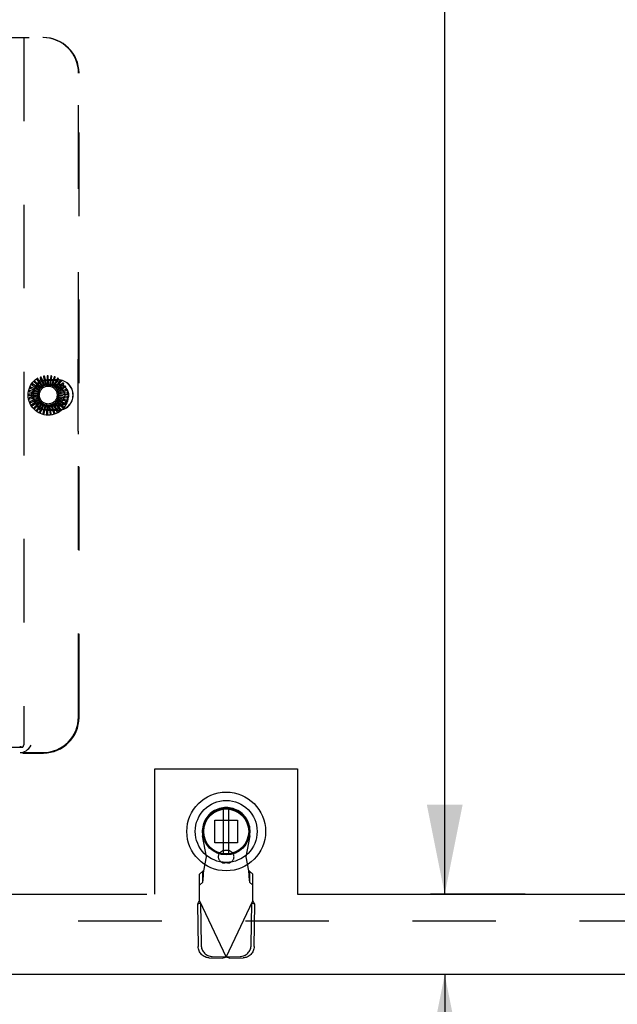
# Model space of a CAD drawing. Header units: inches. Extents: x 0 to 212, y 0 to 138.
# Tile 7 of 43: x 77 to 85, y 17 to 30. Entities that reach past the tile are written whole.
import ezdxf

# ---------------------------------------------------------------- set-up
doc = ezdxf.new("R2010")
doc.units = ezdxf.units.IN
doc.header["$LTSCALE"] = 11.6875
doc.header["$MEASUREMENT"] = 0
doc.linetypes.add('HIDDEN', pattern=[0.2, 0.1, -0.1])
doc.linetypes.add('PHANTOM', pattern=[0.8, 0.45, -0.05, 0.1, -0.05, 0.1, -0.05])
doc.layers.get('0').update_dxf_attribs({"linetype": 'CONTINUOUS'})
for name, color, linetype in [('AVAILABLE_DOOR_SPACE', 7, 'CONTINUOUS'), ('DEFAULT_2', 8, 'HIDDEN'), ('DIMENSIONS', 7, 'CONTINUOUS')]:
    doc.layers.add(name, color=color, linetype=linetype)
doc.styles.get("Standard").update_dxf_attribs({"font": 'txt', "width": 0.8})
doc.dimstyles.new('DIMSTYLE_1', dxfattribs={"dimtxt": 0.9375, "dimasz": 1.25, "dimexe": 0.09, "dimexo": 0.07, "dimgap": 0.0375, "dimtad": 0, "dimtih": 1, "dimtoh": 1, "dimzin": 4, "dimdsep": 46, "dimtxsty": 'Standard', "dimblk": '_FILLED', "dimblk1": '_FILLED', "dimblk2": '_FILLED', "dimcen": 0.09, "dimadec": 0, "dimazin": 0, "dimtfac": 1, "dimtofl": 0, "dimtmove": 0, "dimatfit": 3, "dimldrblk": '_FILLED', "dimfxl": 0, "dimtolj": 1, "dimtzin": 4, "dimarcsym": 0})

# ---------------------------------------------------------------- blocks, each defined once
blk = doc.blocks.new('_FILLED')
at = {"color": 0, "linetype": 'ByBlock'}
blk.add_solid([(0, 0), (-1, 0.2), (-1, -0.2)], dxfattribs=at)
blk = doc.blocks.new('*D15')
at = {"layer": 'DIMENSIONS', "color": 2, "linetype": 'Continuous'}
for p, q in [((82.802, 78.459), (84.126, 78.459)), ((83.001, 78.459), (83.001, 49.271)), ((83.001, 18.209), (83.001, 47.396)), ((82.802, 18.209), (84.126, 18.209))]:
    blk.add_line(p, q, dxfattribs=at)
at = {"layer": 'DIMENSIONS', "color": 2, "linetype": 'Continuous', "xscale": 1.25, "yscale": 1.25, "zscale": 1.25}
for p, rotation in [((83.001, 78.459), 90), ((83.001, 18.209), 270)]:
    blk.add_blockref('_FILLED', p, dxfattribs=dict(at, rotation=rotation))
at = {"layer": 'DIMENSIONS', "color": 2, "linetype": 'Continuous', "insert": (83.001, 48.803), "char_height": 0.9375, "width": 3.75, "attachment_point": 2, "line_spacing_factor": 0.9}
blk.add_mtext('60.25', dxfattribs=at)
blk = doc.blocks.new('*D16')
at = {"layer": 'DIMENSIONS', "color": 2, "linetype": 'Continuous'}
for p, q in [((83.001, 18.209), (83.001, 20.709)), ((84.126, 18.209), (82.802, 18.209)), ((84.126, 17.084), (82.802, 17.084)), ((83.001, 17.084), (83.001, 14.265)), ((83.001, 14.265), (81.818, 14.265))]:
    blk.add_line(p, q, dxfattribs=at)
at = {"layer": 'DIMENSIONS', "color": 2, "linetype": 'Continuous', "xscale": 1.25, "yscale": 1.25, "zscale": 1.25}
for p, rotation in [((83.001, 18.209), 270), ((83.001, 17.084), 90)]:
    blk.add_blockref('_FILLED', p, dxfattribs=dict(at, rotation=rotation))
at = {"layer": 'DIMENSIONS', "color": 2, "linetype": 'Continuous', "insert": (81.349, 14.734), "char_height": 0.9375, "width": 3, "attachment_point": 3, "line_spacing_factor": 0.9}
blk.add_mtext('1.13', dxfattribs=at)

msp = doc.modelspace()

# ---------------------------------------------------------------- linework, layer by layer
at = {"color": 6, "linetype": 'Continuous'}
for p, q in [((79.903, 19.397), (79.903, 18.772)), ((79.982, 18.772), (79.982, 19.397))]:
    msp.add_line(p, q, dxfattribs=at)
at = {"color": 3, "linetype": 'Continuous'}
msp.add_line((97.412, 17.084), (62.474, 17.084), dxfattribs=at)
at = {"color": 7, "linetype": 'Continuous'}
for radius in [0.551, 0.433, 0.329, 0.317]:
    msp.add_circle((79.943, 19.085), radius, dxfattribs=at)
at = {"color": 6, "linetype": 'Continuous'}
msp.add_circle((79.943, 19.085), 0.315, dxfattribs=at)
at = {"layer": 'AVAILABLE_DOOR_SPACE', "color": 4, "linetype": 'PHANTOM'}
for p, q in [((78.943, 19.959), (80.943, 19.959)), ((78.943, 18.209), (78.943, 19.959)), ((80.943, 19.959), (80.943, 18.209)), ((64.224, 18.209), (78.943, 18.209)), ((80.943, 18.209), (93.787, 18.209))]:
    msp.add_line(p, q, dxfattribs=at)
at = {"layer": 'DEFAULT_2', "color": 8, "linetype": 'HIDDEN'}
for p, q in [((76.017, 30.188), (77.382, 30.188)), ((77.111, 30.188), (77.111, 20.298)), ((77.877, 25.736), (77.877, 29.688)), ((77.884, 20.679), (77.884, 29.688)), ((77.865, 25.644), (77.865, 24.731)), ((77.869, 25.689), (77.873, 25.691)), ((77.221, 25.203), (77.325, 25.382)), ((77.339, 25.275), (77.233, 25.343)), ((77.259, 25.367), (77.347, 25.285)), ((77.357, 25.295), (77.267, 25.382)), ((77.296, 25.401), (77.367, 25.303)), ((77.379, 25.312), (77.307, 25.414)), ((77.34, 25.427), (77.39, 25.318)), ((77.35, 25.396), (77.557, 25.396)), ((77.404, 25.324), (77.352, 25.437)), ((77.387, 25.444), (77.416, 25.327)), ((77.431, 25.33), (77.401, 25.452)), ((77.436, 25.452), (77.443, 25.332)), ((77.458, 25.332), (77.452, 25.457)), ((77.59, 25.401), (77.453, 25.401)), ((77.453, 25.398), (77.59, 25.398)), ((77.453, 25.338), (77.59, 25.338)), ((77.487, 25.45), (77.47, 25.331)), ((77.485, 25.329), (77.503, 25.452)), ((77.536, 25.439), (77.497, 25.325)), ((77.511, 25.32), (77.552, 25.438)), ((77.582, 25.419), (77.522, 25.315)), ((77.535, 25.307), (77.598, 25.415)), ((77.623, 25.391), (77.545, 25.299)), ((77.556, 25.289), (77.638, 25.384)), ((77.659, 25.355), (77.565, 25.28)), ((77.573, 25.268), (77.672, 25.345)), ((77.582, 25.382), (77.686, 25.203)), ((77.31, 25.199), (77.185, 25.199)), ((77.314, 25.226), (77.192, 25.25)), ((77.193, 25.234), (77.311, 25.212)), ((77.206, 25.282), (77.318, 25.238)), ((77.324, 25.252), (77.208, 25.298)), ((77.228, 25.327), (77.33, 25.263)), ((77.453, 25.333), (77.59, 25.333)), ((77.578, 25.26), (77.577, 25.26)), ((77.687, 25.313), (77.58, 25.257)), ((77.586, 25.244), (77.697, 25.301)), ((77.706, 25.267), (77.591, 25.232)), ((77.595, 25.218), (77.714, 25.253)), ((77.716, 25.217), (77.597, 25.205)), ((77.598, 25.19), (77.722, 25.202)), ((77.31, 25.172), (77.187, 25.148)), ((77.189, 25.184), (77.309, 25.184)), ((77.194, 25.134), (77.312, 25.157)), ((77.316, 25.145), (77.2, 25.099)), ((77.209, 25.086), (77.321, 25.131)), ((77.325, 24.994), (77.221, 25.173)), ((77.326, 25.12), (77.221, 25.052)), ((77.233, 25.041), (77.334, 25.107)), ((77.341, 25.097), (77.251, 25.011)), ((77.265, 25.002), (77.351, 25.086)), ((77.361, 25.077), (77.288, 24.976)), ((77.303, 24.97), (77.373, 25.068)), ((77.383, 25.062), (77.331, 24.948)), ((77.589, 24.961), (77.529, 25.065)), ((77.539, 25.072), (77.621, 24.977)), ((77.63, 24.991), (77.55, 25.081)), ((77.559, 25.09), (77.658, 25.013)), ((77.664, 25.028), (77.569, 25.102)), ((77.576, 25.112), (77.687, 25.055)), ((77.686, 25.173), (77.582, 24.994)), ((77.691, 25.071), (77.583, 25.125)), ((77.588, 25.136), (77.708, 25.101)), ((77.708, 25.118), (77.593, 25.151)), ((77.595, 25.163), (77.72, 25.151)), ((77.717, 25.167), (77.597, 25.178)), ((77.347, 24.946), (77.397, 25.055)), ((77.557, 24.98), (77.35, 24.98)), ((77.408, 25.051), (77.379, 24.929)), ((77.395, 24.93), (77.423, 25.047)), ((77.435, 25.045), (77.429, 24.92)), ((77.445, 24.923), (77.45, 25.044)), ((77.59, 25.042), (77.453, 25.042)), ((77.59, 25.038), (77.453, 25.038)), ((77.59, 24.978), (77.453, 24.978)), ((77.453, 24.975), (77.59, 24.975)), ((77.463, 25.044), (77.48, 24.92)), ((77.495, 24.927), (77.477, 25.046)), ((77.49, 25.048), (77.53, 24.93)), ((77.544, 24.939), (77.504, 25.053)), ((77.515, 25.058), (77.578, 24.949)), ((77.869, 24.686), (77.873, 24.685)), ((77.877, 20.686), (77.877, 24.64)), ((77.091, 20.261), (65.702, 20.261)), ((65.408, 20.181), (77.386, 20.181)), ((65.735, 20.188), (77.059, 20.188)), ((77.059, 20.188), (77.379, 20.188)), ((79.783, 19.244), (80.102, 19.244)), ((79.783, 18.925), (79.783, 19.244)), ((80.102, 19.244), (80.102, 18.925)), ((79.667, 18.73), (79.613, 19.025)), ((80.272, 19.025), (80.218, 18.73)), ((80.102, 18.925), (79.783, 18.925)), ((79.629, 18.533), (79.667, 18.73)), ((79.966, 18.817), (79.919, 18.817)), ((80.218, 18.73), (80.256, 18.533)), ((79.966, 18.644), (79.919, 18.644)), ((79.615, 18.529), (79.569, 18.488)), ((79.569, 18.114), (79.569, 18.488)), ((79.615, 18.374), (79.615, 18.529)), ((80.317, 18.488), (80.271, 18.529)), ((80.271, 18.529), (80.271, 18.374)), ((80.317, 18.114), (80.317, 18.488)), ((79.569, 18.333), (79.615, 18.374)), ((80.271, 18.374), (80.317, 18.333)), ((79.54, 18.066), (79.582, 18.086)), ((79.54, 18.066), (79.55, 17.476)), ((79.569, 18.114), (79.943, 17.327)), ((79.582, 18.086), (79.592, 17.495)), ((79.943, 17.327), (80.317, 18.114)), ((80.293, 17.495), (80.303, 18.086)), ((80.303, 18.086), (80.345, 18.066)), ((80.335, 17.476), (80.345, 18.066)), ((63.849, 17.834), (96.599, 17.834)), ((79.705, 17.317), (79.898, 17.313)), ((79.747, 17.336), (79.94, 17.333)), ((79.94, 17.333), (79.898, 17.313)), ((79.913, 17.318), (79.898, 17.313)), ((79.928, 17.322), (79.913, 17.318)), ((79.943, 17.327), (79.928, 17.322)), ((79.958, 17.322), (79.943, 17.327)), ((79.946, 17.333), (80.139, 17.336)), ((79.987, 17.313), (79.946, 17.333)), ((79.973, 17.318), (79.958, 17.322)), ((79.987, 17.313), (79.973, 17.318)), ((79.987, 17.313), (80.18, 17.317))]:
    msp.add_line(p, q, dxfattribs=at)
for points in [[(77.233, 25.343), (77.233, 25.343), (77.233, 25.343), (77.233, 25.343), (77.233, 25.343), (77.233, 25.343), (77.232, 25.343), (77.232, 25.343), (77.232, 25.342), (77.232, 25.342), (77.232, 25.342), (77.232, 25.342), (77.231, 25.342), (77.231, 25.342), (77.231, 25.341), (77.231, 25.341), (77.231, 25.341), (77.23, 25.341), (77.23, 25.34), (77.23, 25.34), (77.23, 25.34)], [(77.257, 25.373), (77.256, 25.373), (77.256, 25.373), (77.256, 25.372), (77.256, 25.372), (77.256, 25.371), (77.256, 25.371), (77.256, 25.37), (77.257, 25.37), (77.257, 25.37), (77.257, 25.369), (77.258, 25.369), (77.258, 25.368), (77.258, 25.368), (77.259, 25.367)], [(77.267, 25.382), (77.267, 25.382), (77.266, 25.382), (77.266, 25.382), (77.266, 25.382), (77.266, 25.382), (77.266, 25.382), (77.265, 25.382), (77.265, 25.382), (77.265, 25.381), (77.265, 25.381), (77.265, 25.381), (77.264, 25.381), (77.264, 25.381), (77.264, 25.381), (77.264, 25.38), (77.264, 25.38), (77.263, 25.38), (77.263, 25.38), (77.263, 25.38), (77.263, 25.379)], [(77.295, 25.407), (77.295, 25.407), (77.295, 25.407), (77.294, 25.406), (77.294, 25.406), (77.294, 25.405), (77.294, 25.405), (77.294, 25.404), (77.295, 25.404), (77.295, 25.403), (77.295, 25.403), (77.295, 25.402), (77.296, 25.402), (77.296, 25.401), (77.296, 25.401)], [(77.307, 25.414), (77.307, 25.414), (77.307, 25.414), (77.306, 25.414), (77.306, 25.414), (77.306, 25.414), (77.306, 25.414), (77.306, 25.414), (77.305, 25.414), (77.305, 25.414), (77.305, 25.413), (77.305, 25.413), (77.304, 25.413), (77.304, 25.413), (77.304, 25.413), (77.304, 25.413), (77.303, 25.413), (77.303, 25.413), (77.303, 25.412), (77.303, 25.412), (77.302, 25.412)], [(77.34, 25.433), (77.339, 25.433), (77.339, 25.433), (77.339, 25.432), (77.338, 25.432), (77.338, 25.431), (77.338, 25.431), (77.338, 25.431), (77.338, 25.43), (77.339, 25.43), (77.339, 25.429), (77.339, 25.428), (77.339, 25.428), (77.339, 25.427), (77.34, 25.427)], [(77.352, 25.437), (77.352, 25.437), (77.352, 25.437), (77.352, 25.438), (77.352, 25.438), (77.351, 25.438), (77.351, 25.438), (77.351, 25.438), (77.351, 25.438), (77.35, 25.438), (77.35, 25.438), (77.35, 25.437), (77.35, 25.437), (77.349, 25.437), (77.349, 25.437), (77.349, 25.437), (77.349, 25.437), (77.348, 25.437), (77.348, 25.437), (77.348, 25.437), (77.347, 25.437)], [(77.388, 25.45), (77.388, 25.45), (77.387, 25.45), (77.387, 25.45), (77.387, 25.449), (77.387, 25.449), (77.386, 25.448), (77.386, 25.448), (77.386, 25.447), (77.386, 25.447), (77.386, 25.446), (77.386, 25.446), (77.387, 25.445), (77.387, 25.445), (77.387, 25.444)], [(77.401, 25.452), (77.401, 25.452), (77.401, 25.452), (77.401, 25.452), (77.401, 25.452), (77.4, 25.452), (77.4, 25.452), (77.4, 25.452), (77.4, 25.452), (77.4, 25.452), (77.399, 25.452), (77.399, 25.452), (77.399, 25.452), (77.399, 25.452), (77.398, 25.452), (77.398, 25.452), (77.398, 25.452), (77.397, 25.452), (77.397, 25.452), (77.397, 25.452), (77.396, 25.452)], [(77.439, 25.458), (77.438, 25.458), (77.438, 25.458), (77.438, 25.457), (77.437, 25.457), (77.437, 25.457), (77.437, 25.456), (77.437, 25.456), (77.437, 25.455), (77.437, 25.455), (77.436, 25.454), (77.436, 25.454), (77.436, 25.453), (77.436, 25.453), (77.436, 25.452)], [(77.452, 25.457), (77.452, 25.457), (77.452, 25.457), (77.452, 25.457), (77.452, 25.458), (77.451, 25.458), (77.451, 25.458), (77.451, 25.458), (77.451, 25.458), (77.451, 25.458), (77.45, 25.458), (77.45, 25.458), (77.45, 25.458), (77.45, 25.458), (77.449, 25.458), (77.449, 25.458), (77.449, 25.458), (77.448, 25.458), (77.448, 25.458), (77.448, 25.458), (77.448, 25.458)], [(77.49, 25.456), (77.49, 25.456), (77.489, 25.456), (77.489, 25.455), (77.489, 25.455), (77.488, 25.455), (77.488, 25.455), (77.488, 25.454), (77.488, 25.454), (77.487, 25.453), (77.487, 25.453), (77.487, 25.452), (77.487, 25.452), (77.487, 25.451), (77.487, 25.45)], [(77.503, 25.452), (77.503, 25.453), (77.503, 25.453), (77.503, 25.453), (77.503, 25.453), (77.503, 25.453), (77.502, 25.453), (77.502, 25.453), (77.502, 25.453), (77.502, 25.454), (77.502, 25.454), (77.501, 25.454), (77.501, 25.454), (77.501, 25.454), (77.501, 25.454), (77.5, 25.454), (77.5, 25.454), (77.5, 25.454), (77.499, 25.454), (77.499, 25.454), (77.499, 25.454)], [(77.54, 25.444), (77.54, 25.444), (77.539, 25.444), (77.539, 25.444), (77.539, 25.444), (77.538, 25.444), (77.538, 25.443), (77.538, 25.443), (77.537, 25.443), (77.537, 25.442), (77.537, 25.442), (77.536, 25.441), (77.536, 25.441), (77.536, 25.44), (77.536, 25.439)], [(77.552, 25.438), (77.552, 25.438), (77.552, 25.439), (77.552, 25.439), (77.552, 25.439), (77.552, 25.439), (77.552, 25.439), (77.551, 25.439), (77.551, 25.439), (77.551, 25.44), (77.551, 25.44), (77.551, 25.44), (77.55, 25.44), (77.55, 25.44), (77.55, 25.44), (77.55, 25.44), (77.549, 25.441), (77.549, 25.441), (77.549, 25.441), (77.549, 25.441), (77.548, 25.441)], [(77.587, 25.423), (77.587, 25.423), (77.586, 25.423), (77.586, 25.423), (77.585, 25.423), (77.585, 25.423), (77.585, 25.423), (77.584, 25.422), (77.584, 25.422), (77.584, 25.422), (77.583, 25.421), (77.583, 25.421), (77.583, 25.42), (77.582, 25.42), (77.582, 25.419)], [(77.598, 25.415), (77.598, 25.415), (77.598, 25.415), (77.598, 25.416), (77.598, 25.416), (77.598, 25.416), (77.597, 25.416), (77.597, 25.416), (77.597, 25.416), (77.597, 25.417), (77.597, 25.417), (77.597, 25.417), (77.596, 25.417), (77.596, 25.417), (77.596, 25.417), (77.596, 25.418), (77.596, 25.418), (77.595, 25.418), (77.595, 25.418), (77.595, 25.418), (77.594, 25.418)], [(77.629, 25.393), (77.629, 25.394), (77.628, 25.394), (77.628, 25.394), (77.628, 25.394), (77.627, 25.394), (77.627, 25.394), (77.626, 25.393), (77.626, 25.393), (77.625, 25.393), (77.625, 25.392), (77.625, 25.392), (77.624, 25.392), (77.624, 25.391), (77.623, 25.391)], [(77.638, 25.384), (77.638, 25.384), (77.638, 25.384), (77.638, 25.384), (77.638, 25.384), (77.638, 25.384), (77.638, 25.385), (77.638, 25.385), (77.638, 25.385), (77.638, 25.385), (77.638, 25.385), (77.637, 25.386), (77.637, 25.386), (77.637, 25.386), (77.637, 25.386), (77.637, 25.386), (77.636, 25.387), (77.636, 25.387), (77.636, 25.387), (77.636, 25.387), (77.636, 25.388)], [(77.665, 25.356), (77.664, 25.357), (77.664, 25.357), (77.664, 25.357), (77.663, 25.357), (77.663, 25.357), (77.662, 25.357), (77.662, 25.357), (77.662, 25.357), (77.661, 25.357), (77.661, 25.356), (77.66, 25.356), (77.66, 25.356), (77.659, 25.355), (77.659, 25.355)], [(77.672, 25.345), (77.672, 25.345), (77.672, 25.345), (77.672, 25.346), (77.672, 25.346), (77.672, 25.346), (77.672, 25.346), (77.672, 25.346), (77.672, 25.347), (77.672, 25.347), (77.672, 25.347), (77.671, 25.347), (77.671, 25.347), (77.671, 25.348), (77.671, 25.348), (77.671, 25.348), (77.671, 25.348), (77.671, 25.349), (77.67, 25.349), (77.67, 25.349), (77.67, 25.349)], [(77.185, 25.199), (77.184, 25.199), (77.184, 25.199), (77.184, 25.199), (77.184, 25.199), (77.184, 25.199), (77.184, 25.199), (77.184, 25.198), (77.184, 25.198), (77.184, 25.198), (77.184, 25.198), (77.183, 25.198), (77.183, 25.197), (77.183, 25.197), (77.183, 25.197), (77.183, 25.196), (77.183, 25.196), (77.183, 25.196), (77.183, 25.196), (77.183, 25.195), (77.183, 25.195)], [(77.188, 25.237), (77.188, 25.237), (77.188, 25.237), (77.188, 25.236), (77.188, 25.236), (77.188, 25.236), (77.189, 25.235), (77.189, 25.235), (77.189, 25.235), (77.19, 25.235), (77.19, 25.234), (77.191, 25.234), (77.192, 25.234), (77.192, 25.234), (77.193, 25.234)], [(77.192, 25.25), (77.191, 25.25), (77.191, 25.25), (77.191, 25.25), (77.191, 25.25), (77.191, 25.25), (77.191, 25.249), (77.191, 25.249), (77.19, 25.249), (77.19, 25.249), (77.19, 25.249), (77.19, 25.248), (77.19, 25.248), (77.19, 25.248), (77.19, 25.248), (77.19, 25.247), (77.19, 25.247), (77.19, 25.247), (77.19, 25.247), (77.189, 25.246), (77.189, 25.246)], [(77.202, 25.287), (77.202, 25.286), (77.202, 25.286), (77.202, 25.286), (77.202, 25.285), (77.202, 25.285), (77.202, 25.284), (77.203, 25.284), (77.203, 25.284), (77.204, 25.284), (77.204, 25.283), (77.204, 25.283), (77.205, 25.283), (77.206, 25.282), (77.206, 25.282)], [(77.208, 25.298), (77.208, 25.298), (77.208, 25.298), (77.208, 25.298), (77.207, 25.298), (77.207, 25.298), (77.207, 25.298), (77.207, 25.298), (77.207, 25.298), (77.207, 25.298), (77.207, 25.297), (77.206, 25.297), (77.206, 25.297), (77.206, 25.297), (77.206, 25.296), (77.206, 25.296), (77.206, 25.296), (77.206, 25.296), (77.205, 25.295), (77.205, 25.295), (77.205, 25.295)], [(77.225, 25.333), (77.225, 25.332), (77.225, 25.332), (77.225, 25.331), (77.225, 25.331), (77.225, 25.331), (77.225, 25.33), (77.225, 25.33), (77.226, 25.329), (77.226, 25.329), (77.227, 25.329), (77.227, 25.328), (77.227, 25.328), (77.228, 25.328), (77.228, 25.327)], [(77.31, 25.199), (77.31, 25.202), (77.31, 25.204), (77.311, 25.206), (77.311, 25.208)], [(77.311, 25.212), (77.311, 25.211), (77.311, 25.211), (77.311, 25.21), (77.311, 25.209), (77.311, 25.209), (77.311, 25.208)], [(77.314, 25.226), (77.315, 25.228), (77.316, 25.231), (77.317, 25.233), (77.318, 25.235)], [(77.318, 25.238), (77.318, 25.238), (77.318, 25.237), (77.318, 25.236), (77.318, 25.236), (77.318, 25.235), (77.318, 25.235)], [(77.324, 25.252), (77.325, 25.254), (77.326, 25.256), (77.328, 25.258), (77.329, 25.259)], [(77.33, 25.263), (77.33, 25.262), (77.33, 25.262), (77.33, 25.261), (77.33, 25.261), (77.329, 25.26), (77.329, 25.259)], [(77.339, 25.275), (77.34, 25.277), (77.342, 25.279), (77.343, 25.28), (77.345, 25.282)], [(77.347, 25.285), (77.346, 25.284), (77.346, 25.284), (77.346, 25.283), (77.346, 25.283), (77.345, 25.282), (77.345, 25.282)], [(77.357, 25.295), (77.359, 25.297), (77.361, 25.298), (77.363, 25.299), (77.364, 25.301)], [(77.367, 25.303), (77.367, 25.303), (77.366, 25.302), (77.366, 25.302), (77.365, 25.301), (77.365, 25.301), (77.364, 25.301)], [(77.379, 25.312), (77.381, 25.313), (77.383, 25.314), (77.385, 25.315), (77.387, 25.315)], [(77.39, 25.318), (77.39, 25.317), (77.389, 25.317), (77.389, 25.316), (77.388, 25.316), (77.388, 25.316), (77.387, 25.315)], [(77.404, 25.324), (77.406, 25.324), (77.408, 25.325), (77.411, 25.325), (77.413, 25.326)], [(77.416, 25.327), (77.415, 25.327), (77.415, 25.326), (77.414, 25.326), (77.414, 25.326), (77.413, 25.326), (77.413, 25.326)], [(77.431, 25.33), (77.433, 25.331), (77.435, 25.331), (77.437, 25.331), (77.439, 25.331)], [(77.443, 25.332), (77.442, 25.332), (77.442, 25.331), (77.441, 25.331), (77.441, 25.331), (77.44, 25.331), (77.439, 25.331)], [(77.458, 25.332), (77.46, 25.332), (77.462, 25.332), (77.465, 25.331), (77.467, 25.331)], [(77.47, 25.331), (77.47, 25.331), (77.469, 25.331), (77.469, 25.331), (77.468, 25.331), (77.467, 25.331), (77.467, 25.331)], [(77.485, 25.329), (77.487, 25.328), (77.489, 25.327), (77.491, 25.326), (77.494, 25.326)], [(77.497, 25.325), (77.497, 25.325), (77.496, 25.325), (77.495, 25.325), (77.495, 25.325), (77.494, 25.326), (77.494, 25.326)], [(77.511, 25.32), (77.513, 25.319), (77.515, 25.318), (77.517, 25.317), (77.519, 25.316)], [(77.522, 25.315), (77.522, 25.315), (77.521, 25.315), (77.521, 25.315), (77.52, 25.315), (77.519, 25.315), (77.519, 25.316)], [(77.535, 25.307), (77.537, 25.305), (77.539, 25.304), (77.54, 25.302), (77.542, 25.301)], [(77.545, 25.299), (77.545, 25.299), (77.544, 25.3), (77.543, 25.3), (77.543, 25.3), (77.542, 25.301), (77.542, 25.301)], [(77.556, 25.289), (77.558, 25.287), (77.559, 25.286), (77.56, 25.284), (77.562, 25.282)], [(77.565, 25.28), (77.564, 25.28), (77.563, 25.28), (77.563, 25.281), (77.562, 25.281), (77.562, 25.282), (77.562, 25.282)], [(77.573, 25.268), (77.574, 25.267), (77.575, 25.265), (77.576, 25.264), (77.576, 25.263), (77.577, 25.261), (77.577, 25.26)], [(77.58, 25.257), (77.579, 25.257), (77.579, 25.258), (77.579, 25.258), (77.578, 25.259), (77.578, 25.259), (77.578, 25.26)], [(77.586, 25.244), (77.587, 25.242), (77.588, 25.239), (77.588, 25.237), (77.589, 25.235)], [(77.591, 25.232), (77.59, 25.232), (77.59, 25.233), (77.59, 25.233), (77.589, 25.234), (77.589, 25.235), (77.589, 25.235)], [(77.595, 25.218), (77.595, 25.215), (77.595, 25.213), (77.595, 25.211), (77.595, 25.209)], [(77.597, 25.205), (77.596, 25.206), (77.596, 25.206), (77.596, 25.207), (77.596, 25.207), (77.595, 25.208), (77.595, 25.209)], [(77.693, 25.313), (77.693, 25.314), (77.692, 25.314), (77.692, 25.314), (77.692, 25.314), (77.691, 25.314), (77.691, 25.314), (77.69, 25.314), (77.69, 25.314), (77.689, 25.314), (77.689, 25.314), (77.688, 25.314), (77.688, 25.314), (77.687, 25.313), (77.687, 25.313)], [(77.697, 25.301), (77.698, 25.301), (77.698, 25.301), (77.698, 25.301), (77.698, 25.302), (77.698, 25.302), (77.698, 25.302), (77.698, 25.302), (77.698, 25.302), (77.698, 25.303), (77.698, 25.303), (77.698, 25.303), (77.698, 25.303), (77.698, 25.304), (77.697, 25.304), (77.697, 25.304), (77.697, 25.304), (77.697, 25.305), (77.697, 25.305), (77.697, 25.305), (77.697, 25.306)], [(77.712, 25.266), (77.712, 25.266), (77.712, 25.266), (77.712, 25.267), (77.711, 25.267), (77.711, 25.267), (77.71, 25.267), (77.71, 25.267), (77.709, 25.267), (77.709, 25.267), (77.708, 25.267), (77.708, 25.267), (77.707, 25.267), (77.707, 25.267), (77.706, 25.267)], [(77.714, 25.253), (77.715, 25.253), (77.715, 25.253), (77.715, 25.253), (77.715, 25.253), (77.715, 25.253), (77.715, 25.254), (77.715, 25.254), (77.715, 25.254), (77.715, 25.254), (77.715, 25.255), (77.715, 25.255), (77.715, 25.255), (77.715, 25.255), (77.715, 25.256), (77.715, 25.256), (77.715, 25.256), (77.715, 25.256), (77.715, 25.257), (77.715, 25.257), (77.715, 25.257)], [(77.722, 25.215), (77.722, 25.216), (77.722, 25.216), (77.722, 25.216), (77.721, 25.217), (77.721, 25.217), (77.721, 25.217), (77.72, 25.217), (77.72, 25.217), (77.719, 25.217), (77.719, 25.218), (77.718, 25.218), (77.718, 25.218), (77.717, 25.217), (77.716, 25.217)], [(77.722, 25.202), (77.722, 25.202), (77.722, 25.202), (77.722, 25.202), (77.723, 25.203), (77.723, 25.203), (77.723, 25.203), (77.723, 25.203), (77.723, 25.203), (77.723, 25.204), (77.723, 25.204), (77.723, 25.204), (77.723, 25.204), (77.723, 25.205), (77.723, 25.205), (77.723, 25.205), (77.723, 25.205), (77.723, 25.206), (77.723, 25.206), (77.723, 25.206), (77.723, 25.207)], [(77.183, 25.186), (77.183, 25.186), (77.183, 25.185), (77.183, 25.185), (77.184, 25.185), (77.184, 25.184), (77.184, 25.184), (77.185, 25.184), (77.185, 25.184), (77.186, 25.184), (77.186, 25.184), (77.187, 25.184), (77.188, 25.184), (77.188, 25.184), (77.189, 25.184)], [(77.187, 25.148), (77.187, 25.148), (77.187, 25.148), (77.187, 25.148), (77.187, 25.148), (77.187, 25.148), (77.187, 25.147), (77.187, 25.147), (77.187, 25.147), (77.187, 25.147), (77.187, 25.147), (77.187, 25.146), (77.187, 25.146), (77.187, 25.146), (77.187, 25.145), (77.187, 25.145), (77.187, 25.145), (77.187, 25.145), (77.187, 25.144), (77.187, 25.144), (77.187, 25.144)], [(77.188, 25.135), (77.188, 25.135), (77.189, 25.134), (77.189, 25.134), (77.189, 25.134), (77.19, 25.134), (77.19, 25.133), (77.19, 25.133), (77.191, 25.133), (77.192, 25.133), (77.192, 25.133), (77.193, 25.133), (77.193, 25.133), (77.194, 25.134), (77.194, 25.134)], [(77.2, 25.099), (77.199, 25.099), (77.199, 25.098), (77.199, 25.098), (77.199, 25.098), (77.199, 25.098), (77.199, 25.098), (77.199, 25.098), (77.199, 25.097), (77.199, 25.097), (77.199, 25.097), (77.199, 25.097), (77.199, 25.096), (77.199, 25.096), (77.199, 25.096), (77.199, 25.095), (77.2, 25.095), (77.2, 25.095), (77.2, 25.095), (77.2, 25.094), (77.2, 25.094)], [(77.203, 25.086), (77.203, 25.086), (77.204, 25.085), (77.204, 25.085), (77.204, 25.085), (77.205, 25.085), (77.205, 25.085), (77.206, 25.085), (77.206, 25.085), (77.207, 25.085), (77.207, 25.085), (77.208, 25.085), (77.208, 25.085), (77.209, 25.085), (77.209, 25.086)], [(77.309, 25.184), (77.309, 25.184), (77.31, 25.183), (77.31, 25.183), (77.31, 25.182), (77.31, 25.181), (77.31, 25.181)], [(77.31, 25.172), (77.31, 25.174), (77.31, 25.176), (77.31, 25.179), (77.31, 25.181)], [(77.312, 25.157), (77.313, 25.157), (77.313, 25.156), (77.313, 25.156), (77.314, 25.155), (77.314, 25.154), (77.314, 25.154)], [(77.316, 25.145), (77.315, 25.147), (77.315, 25.149), (77.314, 25.152), (77.314, 25.154)], [(77.321, 25.131), (77.321, 25.131), (77.322, 25.13), (77.322, 25.13), (77.322, 25.129), (77.323, 25.129), (77.323, 25.128)], [(77.326, 25.12), (77.325, 25.122), (77.325, 25.124), (77.324, 25.126), (77.323, 25.128)], [(77.334, 25.107), (77.335, 25.107), (77.335, 25.106), (77.335, 25.106), (77.336, 25.106), (77.336, 25.105), (77.337, 25.105)], [(77.341, 25.097), (77.34, 25.099), (77.339, 25.101), (77.338, 25.103), (77.337, 25.105)], [(77.351, 25.086), (77.352, 25.086), (77.353, 25.085), (77.353, 25.085), (77.354, 25.085), (77.354, 25.084), (77.355, 25.084)], [(77.361, 25.077), (77.359, 25.079), (77.358, 25.081), (77.356, 25.082), (77.355, 25.084)], [(77.373, 25.068), (77.373, 25.068), (77.374, 25.068), (77.374, 25.068), (77.375, 25.068), (77.376, 25.067), (77.376, 25.067)], [(77.383, 25.062), (77.381, 25.063), (77.38, 25.064), (77.378, 25.066), (77.376, 25.067)], [(77.529, 25.065), (77.529, 25.065), (77.529, 25.066), (77.53, 25.066), (77.53, 25.067), (77.531, 25.067), (77.531, 25.067)], [(77.539, 25.072), (77.537, 25.071), (77.535, 25.07), (77.533, 25.068), (77.531, 25.067)], [(77.55, 25.081), (77.551, 25.082), (77.551, 25.082), (77.551, 25.083), (77.552, 25.083), (77.552, 25.084), (77.553, 25.084)], [(77.559, 25.09), (77.558, 25.089), (77.556, 25.087), (77.554, 25.086), (77.553, 25.084)], [(77.569, 25.102), (77.569, 25.102), (77.569, 25.103), (77.569, 25.103), (77.57, 25.104), (77.57, 25.104), (77.57, 25.105)], [(77.576, 25.112), (77.575, 25.11), (77.573, 25.108), (77.572, 25.107), (77.57, 25.105)], [(77.583, 25.125), (77.583, 25.126), (77.583, 25.126), (77.583, 25.127), (77.584, 25.127), (77.584, 25.128), (77.584, 25.129)], [(77.588, 25.136), (77.587, 25.134), (77.586, 25.132), (77.585, 25.131), (77.584, 25.129)], [(77.595, 25.163), (77.595, 25.161), (77.594, 25.159), (77.594, 25.156), (77.593, 25.154)], [(77.593, 25.151), (77.593, 25.151), (77.593, 25.152), (77.593, 25.153), (77.593, 25.153), (77.593, 25.154), (77.593, 25.154)], [(77.598, 25.19), (77.597, 25.188), (77.597, 25.186), (77.597, 25.184), (77.597, 25.181)], [(77.597, 25.178), (77.597, 25.178), (77.597, 25.179), (77.597, 25.18), (77.597, 25.18), (77.597, 25.181), (77.597, 25.181)], [(77.694, 25.066), (77.695, 25.066), (77.695, 25.066), (77.695, 25.067), (77.694, 25.067), (77.694, 25.068), (77.694, 25.068), (77.694, 25.068), (77.693, 25.069), (77.693, 25.069), (77.693, 25.069), (77.692, 25.07), (77.692, 25.07), (77.691, 25.07), (77.691, 25.071)], [(77.713, 25.113), (77.713, 25.114), (77.713, 25.114), (77.713, 25.115), (77.713, 25.115), (77.713, 25.115), (77.712, 25.116), (77.712, 25.116), (77.712, 25.116), (77.711, 25.117), (77.711, 25.117), (77.71, 25.117), (77.71, 25.117), (77.709, 25.117), (77.708, 25.118)], [(77.708, 25.101), (77.708, 25.101), (77.708, 25.101), (77.709, 25.101), (77.709, 25.101), (77.709, 25.102), (77.709, 25.102), (77.709, 25.102), (77.709, 25.102), (77.709, 25.102), (77.71, 25.102), (77.71, 25.103), (77.71, 25.103), (77.71, 25.103), (77.71, 25.103), (77.71, 25.104), (77.71, 25.104), (77.71, 25.104), (77.71, 25.105), (77.711, 25.105), (77.711, 25.105)], [(77.723, 25.164), (77.723, 25.164), (77.722, 25.165), (77.722, 25.165), (77.722, 25.166), (77.722, 25.166), (77.721, 25.166), (77.721, 25.166), (77.721, 25.166), (77.72, 25.167), (77.719, 25.167), (77.719, 25.167), (77.718, 25.167), (77.718, 25.167), (77.717, 25.167)], [(77.72, 25.151), (77.72, 25.151), (77.72, 25.151), (77.72, 25.151), (77.72, 25.151), (77.721, 25.151), (77.721, 25.152), (77.721, 25.152), (77.721, 25.152), (77.721, 25.152), (77.721, 25.153), (77.721, 25.153), (77.721, 25.153), (77.721, 25.153), (77.721, 25.154), (77.721, 25.154), (77.721, 25.154), (77.722, 25.154), (77.722, 25.155), (77.722, 25.155), (77.722, 25.155)], [(77.221, 25.052), (77.221, 25.052), (77.221, 25.052), (77.221, 25.052), (77.221, 25.052), (77.221, 25.051), (77.221, 25.051), (77.221, 25.051), (77.221, 25.051), (77.221, 25.051), (77.221, 25.05), (77.221, 25.05), (77.221, 25.05), (77.221, 25.05), (77.221, 25.049), (77.222, 25.049), (77.222, 25.049), (77.222, 25.049), (77.222, 25.048), (77.222, 25.048), (77.222, 25.048)], [(77.227, 25.04), (77.227, 25.04), (77.228, 25.04), (77.228, 25.04), (77.228, 25.04), (77.229, 25.039), (77.229, 25.039), (77.23, 25.04), (77.23, 25.04), (77.231, 25.04), (77.231, 25.04), (77.232, 25.04), (77.232, 25.041), (77.233, 25.041), (77.233, 25.041)], [(77.251, 25.011), (77.251, 25.011), (77.251, 25.01), (77.251, 25.01), (77.251, 25.01), (77.251, 25.01), (77.251, 25.01), (77.251, 25.01), (77.251, 25.009), (77.251, 25.009), (77.251, 25.009), (77.251, 25.009), (77.252, 25.008), (77.252, 25.008), (77.252, 25.008), (77.252, 25.008), (77.252, 25.008), (77.252, 25.007), (77.253, 25.007), (77.253, 25.007), (77.253, 25.007)], [(77.259, 25), (77.259, 25), (77.26, 25), (77.26, 25), (77.26, 25), (77.261, 25), (77.261, 25), (77.262, 25), (77.262, 25), (77.263, 25), (77.263, 25.001), (77.264, 25.001), (77.264, 25.001), (77.264, 25.002), (77.265, 25.002)], [(77.288, 24.976), (77.288, 24.975), (77.288, 24.975), (77.288, 24.975), (77.288, 24.975), (77.288, 24.975), (77.288, 24.975), (77.288, 24.974), (77.289, 24.974), (77.289, 24.974), (77.289, 24.974), (77.289, 24.974), (77.289, 24.973), (77.289, 24.973), (77.29, 24.973), (77.29, 24.973), (77.29, 24.973), (77.29, 24.973), (77.29, 24.972), (77.291, 24.972), (77.291, 24.972)], [(77.298, 24.967), (77.298, 24.967), (77.299, 24.966), (77.299, 24.966), (77.3, 24.966), (77.3, 24.967), (77.3, 24.967), (77.301, 24.967), (77.301, 24.967), (77.302, 24.968), (77.302, 24.968), (77.302, 24.968), (77.303, 24.969), (77.303, 24.969), (77.303, 24.97)], [(77.331, 24.948), (77.331, 24.948), (77.331, 24.948), (77.331, 24.948), (77.331, 24.948), (77.332, 24.947), (77.332, 24.947), (77.332, 24.947), (77.332, 24.947), (77.332, 24.947), (77.332, 24.947), (77.333, 24.946), (77.333, 24.946), (77.333, 24.946), (77.333, 24.946), (77.333, 24.946), (77.334, 24.946), (77.334, 24.946), (77.334, 24.945), (77.335, 24.945), (77.335, 24.945)], [(77.343, 24.941), (77.343, 24.941), (77.343, 24.941), (77.344, 24.941), (77.344, 24.941), (77.345, 24.942), (77.345, 24.942), (77.345, 24.942), (77.346, 24.943), (77.346, 24.943), (77.346, 24.943), (77.347, 24.944), (77.347, 24.944), (77.347, 24.945), (77.347, 24.946)], [(77.379, 24.929), (77.379, 24.929), (77.379, 24.929), (77.379, 24.929), (77.379, 24.929), (77.379, 24.929), (77.379, 24.929), (77.38, 24.928), (77.38, 24.928), (77.38, 24.928), (77.38, 24.928), (77.38, 24.928), (77.381, 24.928), (77.381, 24.928), (77.381, 24.928), (77.381, 24.928), (77.382, 24.927), (77.382, 24.927), (77.382, 24.927), (77.383, 24.927), (77.383, 24.927)], [(77.391, 24.925), (77.392, 24.925), (77.392, 24.925), (77.393, 24.925), (77.393, 24.925), (77.393, 24.925), (77.394, 24.926), (77.394, 24.926), (77.394, 24.927), (77.394, 24.927), (77.395, 24.928), (77.395, 24.928), (77.395, 24.929), (77.395, 24.929), (77.395, 24.93)], [(77.397, 25.055), (77.397, 25.055), (77.398, 25.055), (77.399, 25.055), (77.399, 25.055), (77.4, 25.055), (77.4, 25.055)], [(77.408, 25.051), (77.406, 25.052), (77.404, 25.053), (77.402, 25.054), (77.4, 25.055)], [(77.423, 25.047), (77.423, 25.047), (77.424, 25.047), (77.425, 25.047), (77.425, 25.047), (77.426, 25.047), (77.426, 25.047)], [(77.435, 25.045), (77.433, 25.045), (77.431, 25.046), (77.429, 25.046), (77.426, 25.047)], [(77.45, 25.044), (77.451, 25.044), (77.451, 25.044), (77.452, 25.044), (77.452, 25.044), (77.453, 25.044), (77.454, 25.044)], [(77.463, 25.044), (77.46, 25.044), (77.458, 25.044), (77.456, 25.044), (77.454, 25.044)], [(77.477, 25.046), (77.478, 25.046), (77.478, 25.046), (77.479, 25.047), (77.48, 25.047), (77.48, 25.047), (77.481, 25.047)], [(77.49, 25.048), (77.487, 25.048), (77.485, 25.048), (77.483, 25.047), (77.481, 25.047)], [(77.493, 24.921), (77.494, 24.921), (77.494, 24.921), (77.495, 24.921), (77.495, 24.922), (77.495, 24.922), (77.495, 24.922), (77.495, 24.923), (77.495, 24.923), (77.496, 24.924), (77.496, 24.924), (77.496, 24.925), (77.495, 24.925), (77.495, 24.926), (77.495, 24.927)], [(77.504, 25.053), (77.504, 25.053), (77.505, 25.054), (77.505, 25.054), (77.506, 25.054), (77.506, 25.055), (77.507, 25.055)], [(77.515, 25.058), (77.513, 25.057), (77.511, 25.056), (77.509, 25.056), (77.507, 25.055)], [(77.53, 24.93), (77.531, 24.93), (77.531, 24.93), (77.531, 24.93), (77.531, 24.93), (77.531, 24.93), (77.531, 24.93), (77.532, 24.93), (77.532, 24.93), (77.532, 24.93), (77.532, 24.93), (77.533, 24.93), (77.533, 24.93), (77.533, 24.93), (77.533, 24.93), (77.534, 24.93), (77.534, 24.93), (77.534, 24.93), (77.535, 24.93), (77.535, 24.93), (77.535, 24.93)], [(77.543, 24.933), (77.544, 24.933), (77.544, 24.934), (77.544, 24.934), (77.545, 24.934), (77.545, 24.935), (77.545, 24.935), (77.545, 24.936), (77.545, 24.936), (77.545, 24.937), (77.545, 24.937), (77.545, 24.938), (77.544, 24.938), (77.544, 24.939), (77.544, 24.939)], [(77.578, 24.949), (77.578, 24.949), (77.578, 24.949), (77.578, 24.949), (77.578, 24.949), (77.579, 24.949), (77.579, 24.949), (77.579, 24.949), (77.579, 24.949), (77.58, 24.949), (77.58, 24.949), (77.58, 24.949), (77.58, 24.949), (77.581, 24.95), (77.581, 24.95), (77.581, 24.95), (77.581, 24.95), (77.582, 24.95), (77.582, 24.95), (77.582, 24.95), (77.582, 24.951)], [(77.59, 24.955), (77.59, 24.955), (77.591, 24.955), (77.591, 24.956), (77.591, 24.956), (77.591, 24.956), (77.591, 24.957), (77.591, 24.957), (77.591, 24.958), (77.591, 24.958), (77.59, 24.959), (77.59, 24.959), (77.59, 24.96), (77.59, 24.96), (77.589, 24.961)], [(77.621, 24.977), (77.621, 24.977), (77.621, 24.977), (77.621, 24.977), (77.621, 24.977), (77.622, 24.977), (77.622, 24.977), (77.622, 24.977), (77.622, 24.977), (77.622, 24.977), (77.623, 24.978), (77.623, 24.978), (77.623, 24.978), (77.623, 24.978), (77.624, 24.978), (77.624, 24.978), (77.624, 24.978), (77.624, 24.979), (77.625, 24.979), (77.625, 24.979), (77.625, 24.979)], [(77.632, 24.985), (77.632, 24.985), (77.632, 24.985), (77.632, 24.986), (77.632, 24.986), (77.632, 24.987), (77.632, 24.987), (77.632, 24.988), (77.632, 24.988), (77.632, 24.989), (77.631, 24.989), (77.631, 24.989), (77.631, 24.99), (77.63, 24.99), (77.63, 24.991)], [(77.658, 25.013), (77.658, 25.013), (77.658, 25.013), (77.658, 25.013), (77.658, 25.013), (77.658, 25.013), (77.659, 25.013), (77.659, 25.013), (77.659, 25.013), (77.659, 25.013), (77.659, 25.013), (77.66, 25.014), (77.66, 25.014), (77.66, 25.014), (77.66, 25.014), (77.66, 25.014), (77.661, 25.015), (77.661, 25.015), (77.661, 25.015), (77.661, 25.015), (77.661, 25.015)], [(77.667, 25.022), (77.667, 25.023), (77.667, 25.023), (77.667, 25.023), (77.667, 25.024), (77.667, 25.024), (77.667, 25.025), (77.667, 25.025), (77.667, 25.025), (77.666, 25.026), (77.666, 25.026), (77.665, 25.027), (77.665, 25.027), (77.664, 25.027), (77.664, 25.028)], [(77.687, 25.055), (77.687, 25.055), (77.687, 25.055), (77.688, 25.055), (77.688, 25.055), (77.688, 25.055), (77.688, 25.055), (77.688, 25.055), (77.688, 25.055), (77.689, 25.055), (77.689, 25.056), (77.689, 25.056), (77.689, 25.056), (77.689, 25.056), (77.689, 25.056), (77.69, 25.057), (77.69, 25.057), (77.69, 25.057), (77.69, 25.057), (77.69, 25.058), (77.69, 25.058)], [(77.429, 24.92), (77.429, 24.92), (77.429, 24.92), (77.429, 24.92), (77.429, 24.919), (77.43, 24.919), (77.43, 24.919), (77.43, 24.919), (77.43, 24.919), (77.43, 24.919), (77.431, 24.919), (77.431, 24.919), (77.431, 24.919), (77.431, 24.919), (77.432, 24.919), (77.432, 24.919), (77.432, 24.919), (77.433, 24.919), (77.433, 24.918), (77.433, 24.918), (77.434, 24.918)], [(77.442, 24.918), (77.443, 24.918), (77.443, 24.918), (77.443, 24.918), (77.444, 24.919), (77.444, 24.919), (77.444, 24.919), (77.444, 24.92), (77.445, 24.92), (77.445, 24.921), (77.445, 24.921), (77.445, 24.922), (77.445, 24.922), (77.445, 24.923), (77.445, 24.923)], [(77.48, 24.92), (77.48, 24.92), (77.48, 24.92), (77.481, 24.92), (77.481, 24.92), (77.481, 24.92), (77.481, 24.92), (77.481, 24.92), (77.482, 24.92), (77.482, 24.919), (77.482, 24.919), (77.482, 24.919), (77.483, 24.919), (77.483, 24.919), (77.483, 24.919), (77.483, 24.919), (77.484, 24.919), (77.484, 24.919), (77.484, 24.919), (77.485, 24.919), (77.485, 24.92)], [(77.059, 20.188), (77.08, 20.189), (77.101, 20.194), (77.123, 20.202), (77.144, 20.214), (77.163, 20.229), (77.182, 20.247), (77.199, 20.268), (77.214, 20.291)], [(79.615, 18.374), (79.616, 18.378), (79.617, 18.383), (79.618, 18.39), (79.619, 18.398), (79.62, 18.407), (79.621, 18.418), (79.622, 18.43), (79.623, 18.442), (79.624, 18.456), (79.625, 18.471), (79.626, 18.486), (79.627, 18.501), (79.629, 18.533)], [(79.629, 18.533), (79.627, 18.532), (79.624, 18.532), (79.622, 18.531), (79.619, 18.53), (79.617, 18.53), (79.615, 18.529)], [(80.271, 18.529), (80.268, 18.53), (80.266, 18.53), (80.263, 18.531), (80.261, 18.532), (80.258, 18.532), (80.256, 18.533)], [(80.256, 18.533), (80.257, 18.517), (80.259, 18.486)], [(80.259, 18.486), (80.26, 18.471), (80.261, 18.456), (80.262, 18.442), (80.263, 18.43), (80.264, 18.418), (80.265, 18.407), (80.266, 18.398), (80.267, 18.39), (80.268, 18.383), (80.269, 18.378), (80.271, 18.374)], [(79.54, 18.066), (79.545, 18.074), (79.55, 18.082), (79.554, 18.09)], [(79.554, 18.09), (79.564, 18.106), (79.569, 18.114)], [(80.317, 18.114), (80.326, 18.098), (80.331, 18.09), (80.336, 18.082), (80.34, 18.074), (80.345, 18.066)], [(79.592, 17.495), (79.593, 17.48), (79.596, 17.465), (79.599, 17.45), (79.605, 17.435), (79.611, 17.421), (79.619, 17.408), (79.628, 17.396), (79.638, 17.384), (79.65, 17.374), (79.662, 17.364), (79.675, 17.356), (79.688, 17.349), (79.702, 17.344), (79.717, 17.34), (79.732, 17.337), (79.747, 17.336)], [(80.139, 17.336), (80.154, 17.337), (80.168, 17.34), (80.183, 17.344), (80.197, 17.349), (80.21, 17.356), (80.223, 17.364), (80.235, 17.374), (80.247, 17.384), (80.257, 17.396), (80.266, 17.408), (80.274, 17.421), (80.28, 17.435), (80.286, 17.45), (80.29, 17.465), (80.292, 17.48), (80.293, 17.495)], [(79.705, 17.317), (79.69, 17.318), (79.675, 17.32), (79.661, 17.324), (79.647, 17.33), (79.633, 17.336), (79.62, 17.345), (79.608, 17.354), (79.597, 17.364), (79.587, 17.376), (79.578, 17.388), (79.57, 17.402), (79.563, 17.416), (79.558, 17.43), (79.554, 17.445), (79.551, 17.46), (79.55, 17.476)], [(80.335, 17.476), (80.334, 17.46), (80.331, 17.445), (80.327, 17.43), (80.322, 17.416), (80.315, 17.402), (80.308, 17.388), (80.298, 17.376), (80.288, 17.364), (80.277, 17.354), (80.265, 17.345), (80.252, 17.336), (80.239, 17.33), (80.224, 17.324), (80.21, 17.32), (80.195, 17.318), (80.18, 17.317)]]:
    msp.add_lwpolyline(points, dxfattribs=at)
for radius in [0.281, 0.145, 0.125]:
    msp.add_circle((77.453, 25.188), radius, dxfattribs=at)
for centre, radius, start, end in [((77.453, 25.188), 0.27, 145.7893, 147.6212), ((77.453, 25.188), 0.213, 90, 270), ((77.453, 25.188), 0.21, 90, 270), ((77.453, 25.188), 0.27, 134.8988, 136.712), ((77.453, 25.188), 0.27, 123.9715, 125.8028), ((77.453, 25.188), 0.15, 90, 270), ((77.35, 25.367), 0.0292, 90, 150), ((77.453, 25.188), 0.27, 113.0815, 114.8939), ((77.453, 25.188), 0.27, 102.1722, 103.9846), ((77.453, 25.188), 0.27, 91.244, 93.0757), ((77.453, 25.188), 0.27, 80.3534, 82.1665), ((77.453, 25.188), 0.27, 69.4259, 71.2574), ((77.557, 25.367), 0.0292, 30, 90), ((77.453, 25.188), 0.27, 58.5362, 60.3484), ((77.59, 25.188), 0.213, 270, 90), ((77.59, 25.188), 0.21, 270, 90), ((77.59, 25.188), 0.15, 270, 90), ((77.453, 25.188), 0.27, 47.6265, 49.4392), ((77.453, 25.188), 0.27, 36.6986, 38.5302), ((77.453, 25.188), 0.27, 167.6268, 169.4393), ((77.453, 25.188), 0.27, 156.7179, 158.5301), ((77.246, 25.188), 0.0292, 150, 210), ((77.453, 25.188), 0.145, 90, 270), ((77.453, 25.188), 0.144, 175.4553, 181.4015), ((77.453, 25.188), 0.144, 164.5462, 170.4924), ((77.453, 25.188), 0.144, 153.6371, 159.5833), ((77.453, 25.188), 0.144, 142.728, 148.6743), ((77.453, 25.188), 0.144, 131.8189, 137.7652), ((77.453, 25.188), 0.144, 120.9098, 126.8561), ((77.453, 25.188), 0.144, 110.0007, 115.947), ((77.453, 25.188), 0.144, 99.0916, 105.0379), ((77.453, 25.188), 0.144, 88.1826, 94.1288), ((77.453, 25.188), 0.144, 77.2735, 83.2197), ((77.453, 25.188), 0.144, 66.3644, 72.3106), ((77.453, 25.188), 0.144, 55.4553, 61.4015), ((77.453, 25.188), 0.144, 44.5462, 50.4924), ((77.453, 25.188), 0.144, 33.6371, 39.5833), ((77.453, 25.188), 0.144, 22.728, 28.6743), ((77.59, 25.188), 0.145, 270, 90), ((77.453, 25.188), 0.144, 11.8189, 17.7652), ((77.453, 25.188), 0.144, 0.9098, 6.8561), ((77.66, 25.188), 0.0292, 330, 30), ((77.453, 25.188), 0.27, 25.8081, 27.6211), ((77.453, 25.188), 0.27, 14.8803, 16.7119), ((77.453, 25.188), 0.27, 3.9727, 5.8031), ((77.453, 25.188), 0.27, 178.5093, 180.3483), ((77.453, 25.188), 0.27, 189.4443, 191.2574), ((77.453, 25.188), 0.27, 200.3346, 202.1666), ((77.453, 25.188), 0.144, 186.3644, 192.3106), ((77.453, 25.188), 0.144, 197.2735, 203.2197), ((77.453, 25.188), 0.144, 208.1826, 214.1288), ((77.453, 25.188), 0.144, 219.0916, 225.0379), ((77.453, 25.188), 0.144, 230.0007, 235.947), ((77.453, 25.188), 0.144, 240.9098, 246.8561), ((77.453, 25.188), 0.144, 295.4553, 301.4015), ((77.453, 25.188), 0.144, 306.3644, 312.3106), ((77.453, 25.188), 0.144, 317.2735, 323.2197), ((77.453, 25.188), 0.144, 328.1826, 334.1288), ((77.453, 25.188), 0.144, 339.0916, 345.0379), ((77.453, 25.188), 0.144, 350.0007, 355.947), ((77.453, 25.188), 0.27, 331.2627, 333.0757), ((77.453, 25.188), 0.27, 342.1533, 343.9848), ((77.453, 25.188), 0.27, 353.0804, 354.8935), ((77.453, 25.188), 0.27, 211.2637, 213.0755), ((77.453, 25.188), 0.27, 222.1721, 223.9848), ((77.453, 25.188), 0.27, 233.0625, 234.8938), ((77.35, 25.009), 0.0292, 210, 270), ((77.453, 25.188), 0.27, 243.9898, 245.8029), ((77.453, 25.188), 0.27, 254.8798, 256.7121), ((77.453, 25.188), 0.144, 251.8189, 257.7652), ((77.453, 25.188), 0.144, 262.728, 268.6743), ((77.453, 25.188), 0.144, 273.6371, 279.5833), ((77.453, 25.188), 0.144, 284.5462, 290.4924), ((77.453, 25.188), 0.27, 287.6079, 289.4393), ((77.557, 25.009), 0.0292, 270, 330), ((77.453, 25.188), 0.27, 298.5353, 300.3483), ((77.453, 25.188), 0.27, 309.4457, 311.2575), ((77.453, 25.188), 0.27, 320.3346, 322.1665), ((77.453, 25.188), 0.27, 265.8095, 267.621), ((77.453, 25.188), 0.27, 276.7174, 278.5302), ((79.943, 19.085), 0.335, 349.673, 190.327), ((79.919, 18.73), 0.0866, 90, 270), ((79.966, 18.73), 0.0866, 270, 90)]:
    msp.add_arc(centre, radius, start, end, dxfattribs=at)
for centre, major_axis, ratio, start_param, end_param in [((77.375, 29.688), (0.502, 0), 0.996195, 0, 1.570796), ((77.382, 29.688), (-0.502, 0), 0.996195, 3.141593, 4.712389), ((77.869, 25.644), (0, 0.045), 0.087489, 0.034907, 1.570796), ((77.873, 25.736), (0, 0.045), 0.087489, -3.106686, -1.570796), ((77.869, 24.731), (0, 0.045), 0.087489, -4.712389, -3.176499), ((77.873, 24.64), (0, 0.045), 0.087489, -1.570796, -0.034907), ((77.375, 20.69), (0.356, -0.356), 0.992433, -0.7816, 0.7816), ((77.382, 20.683), (-0.356, 0.356), 0.992433, 2.359993, 3.923193), ((77.135, 20.23), (0.0935, -0.0338), 0.173952, 2.118848, 2.693359), ((77.065, 20.3), (0.033, -0.033), 0.964231, -0.19268, 0.76719)]:
    msp.add_ellipse(centre, major_axis=major_axis, ratio=ratio, start_param=start_param, end_param=end_param, dxfattribs=at)

# ---------------------------------------------------------------- dimensions: what is measured, and where the dimension line sits
at = {"layer": 'DIMENSIONS', "color": 2, "linetype": 'Continuous'}
for base, p1, p2, picture, middle in [((83.001, 18.209), (84.196, 78.459), (84.196, 18.209), '*D15', (83.001, 48.334)), ((83.000551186, 17.08395479), (84.195551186, 18.20895479), (84.195551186, 17.08395479), '*D16', (79.848995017, 14.264968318))]:
    dim = msp.add_linear_dim(base=base, p1=p1, p2=p2, angle=270, dimstyle='DIMSTYLE_1', dxfattribs=at)
    dim.commit()
    dim.dimension.update_dxf_attribs({"geometry": picture, "text_midpoint": middle, "dimtype": 160})

doc.saveas('drawing.dxf')
